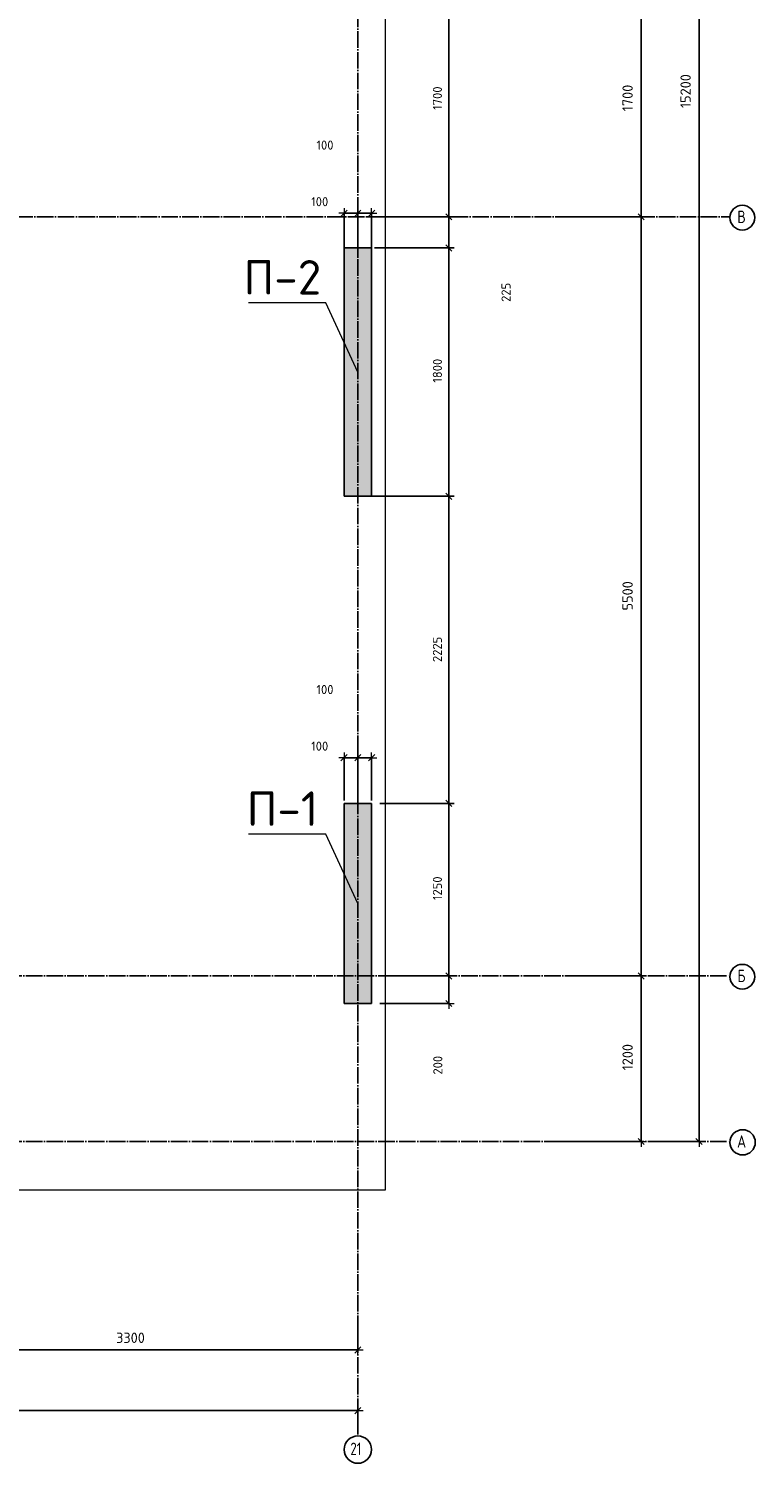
# Model space of a CAD drawing. Header units: millimetres. Extents: x 24180 to 116279, y -2337 to 52405.
# Tile 35 of 41: x 64997 to 70257, y 27669 to 38063. Entities that reach past the tile are written whole.
import ezdxf

# ---------------------------------------------------------------- set-up
doc = ezdxf.new("R2010")
doc.units = ezdxf.units.MM
doc.header["$PDMODE"] = 65
doc.linetypes.add('______11', pattern=[150, 120, -15, 0, -15])
doc.linetypes.add('______5', pattern=[330, 240, -30, 30, -30])
for name, color, linetype, lineweight in [('Standard', 7, 'Continuous', 25), ('Высотная отметка (отверстия)', 7, 'Continuous', 13), ('Размерная линия_ общее', 7, 'Continuous', 13)]:
    doc.layers.add(name, color=color, linetype=linetype, lineweight=lineweight)
doc.layers.add('Осевая линия_ общее', color=7, linetype='______5', lineweight=13, true_color=0xa0a0a0)
doc.styles.add('ARIAL', font='ARIAL.TTF')
doc.styles.add('ISOCPEUR', font='ISOCPEUR')
doc.dimstyles.new('DIMSTYLE_11', dxfattribs={"dimtxt": 66, "dimasz": 75, "dimexe": 0, "dimexo": 0, "dimgap": 33, "dimtad": 2, "dimdec": 0, "dimrnd": 5, "dimzin": 12, "dimdsep": 46, "dimtxsty": 'ISOCPEUR', "dimblk1": 'ALL_ML_STRICH', "dimblk2": 'ALL_ML_STRICH', "dimsah": 1, "dimcen": 0, "dimclrd": 7, "dimclre": 256, "dimclrt": 7, "dimadec": 0, "dimazin": 0, "dimtfac": 1, "dimtdec": 0, "dimtix": 1, "dimtmove": 2, "dimatfit": 3, "dimfxl": 0, "dimtvp": 1.2, "dimtzin": 0, "dimlwd": 0, "dimlwe": -3, "dimarcsym": 0})
doc.dimstyles.new('DIMSTYLE_16', dxfattribs={"dimtxt": 66, "dimasz": 75, "dimexe": 0, "dimexo": 0, "dimgap": 33, "dimtad": 0, "dimdec": 0, "dimrnd": 5, "dimzin": 12, "dimdsep": 46, "dimtxsty": 'ISOCPEUR', "dimblk1": 'ALL_ML_STRICH', "dimblk2": 'ALL_ML_STRICH', "dimsah": 1, "dimcen": 0, "dimclrd": 7, "dimclre": 256, "dimclrt": 7, "dimadec": 0, "dimazin": 0, "dimtfac": 1, "dimtdec": 0, "dimtix": 1, "dimtmove": 2, "dimatfit": 3, "dimfxl": 0, "dimtzin": 0, "dimlwd": 0, "dimlwe": -3, "dimarcsym": 0})
doc.dimstyles.new('DIMSTYLE_3', dxfattribs={"dimtxt": 75, "dimasz": 75, "dimexe": 0, "dimexo": 0, "dimgap": 37.5, "dimtad": 2, "dimdec": 0, "dimrnd": 5, "dimzin": 12, "dimdsep": 46, "dimtxsty": 'ISOCPEUR', "dimblk1": 'ALL_ML_STRICH', "dimblk2": 'ALL_ML_STRICH', "dimsah": 1, "dimcen": 0, "dimclrd": 256, "dimclre": 256, "dimclrt": 256, "dimadec": 0, "dimazin": 0, "dimtfac": 1, "dimtdec": 0, "dimtix": 1, "dimtmove": 2, "dimatfit": 3, "dimfxl": 0, "dimtzin": 0, "dimlwd": 0, "dimlwe": -1, "dimarcsym": 0})
doc.dimstyles.new('DIMSTYLE_9', dxfattribs={"dimtxt": 66, "dimasz": 75, "dimexe": 0, "dimexo": 0, "dimgap": 33, "dimtad": 2, "dimdec": 0, "dimrnd": 5, "dimzin": 12, "dimdsep": 46, "dimtxsty": 'ISOCPEUR', "dimblk1": 'ALL_ML_STRICH', "dimblk2": 'ALL_ML_STRICH', "dimsah": 1, "dimcen": 0, "dimclrd": 7, "dimclre": 256, "dimclrt": 7, "dimadec": 0, "dimazin": 0, "dimtfac": 1, "dimtdec": 0, "dimtix": 1, "dimtmove": 2, "dimatfit": 3, "dimfxl": 0, "dimtzin": 0, "dimlwd": 0, "dimlwe": -3, "dimarcsym": 0})

# ---------------------------------------------------------------- blocks, each defined once
blk = doc.blocks.new('ALL_ML_STRICH')
at = {"color": 0, "linetype": 'ByBlock', "lineweight": -2}
for p, q in [((-1, 0), (0.5, 0)), ((-0.3, -0.3), (0.3, 0.3)), ((0, -0.5), (0, 0.5))]:
    blk.add_line(p, q, dxfattribs=at)
blk = doc.blocks.new('*D5')
at = {"layer": 'DEFPOINTS', "transparency": 33554687}
for p in [(69490, 45200), (69490, 30000), (69850, 30000)]:
    blk.add_point(p, dxfattribs=at)
at = {"layer": 'Размерная линия_ общее', "lineweight": -2, "transparency": 33554687}
for p, q in [((69500, 45200), (69850, 45200)), ((69850, 30000), (69850, 45200)), ((69500, 30000), (69850, 30000))]:
    blk.add_line(p, q, dxfattribs=at)
at = {"layer": 'Размерная линия_ общее', "transparency": 33554687, "xscale": 75, "yscale": 75, "zscale": 75}
for p, rotation in [((69850, 45200), 90), ((69850, 30000), 270)]:
    blk.add_blockref('ALL_ML_STRICH', p, dxfattribs=dict(at, rotation=rotation))
at = {"layer": 'Размерная линия_ общее', "transparency": 33554687, "insert": (69753, 37611), "char_height": 75, "width": 375, "attachment_point": 5, "rotation": 90, "style": 'ISOCPEUR'}
blk.add_mtext('\\A1;{15200}', dxfattribs=at)
blk = doc.blocks.new('*D6')
at = {"layer": 'DEFPOINTS', "transparency": 33554687}
for p in [(68910, 31200), (68810, 30000), (69431, 30000)]:
    blk.add_point(p, dxfattribs=at)
at = {"layer": 'Размерная линия_ общее', "lineweight": -2, "transparency": 33554687}
for p, q in [((68920, 31200), (69431, 31200)), ((69431, 30000), (69431, 31200)), ((68820, 30000), (69431, 30000))]:
    blk.add_line(p, q, dxfattribs=at)
at = {"layer": 'Размерная линия_ общее', "transparency": 33554687, "xscale": 75, "yscale": 75, "zscale": 75}
for p, rotation in [((69431, 31200), 90), ((69431, 30000), 270)]:
    blk.add_blockref('ALL_ML_STRICH', p, dxfattribs=dict(at, rotation=rotation))
at = {"layer": 'Размерная линия_ общее', "transparency": 33554687, "insert": (69333, 30611), "char_height": 75, "width": 300, "attachment_point": 5, "rotation": 90, "style": 'ISOCPEUR'}
blk.add_mtext('\\A1;{1200}', dxfattribs=at)
blk = doc.blocks.new('*D7')
at = {"layer": 'DEFPOINTS', "transparency": 33554687}
for p in [(68910, 36700), (68910, 31200), (69431, 31200)]:
    blk.add_point(p, dxfattribs=at)
at = {"layer": 'Размерная линия_ общее', "lineweight": -2, "transparency": 33554687}
for p, q in [((68920, 36700), (69431, 36700)), ((69431, 31200), (69431, 36700)), ((68920, 31200), (69431, 31200))]:
    blk.add_line(p, q, dxfattribs=at)
at = {"layer": 'Размерная линия_ общее', "transparency": 33554687, "xscale": 75, "yscale": 75, "zscale": 75}
for p, rotation in [((69431, 36700), 90), ((69431, 31200), 270)]:
    blk.add_blockref('ALL_ML_STRICH', p, dxfattribs=dict(at, rotation=rotation))
at = {"layer": 'Размерная линия_ общее', "transparency": 33554687, "insert": (69333, 33954), "char_height": 75, "width": 300, "attachment_point": 5, "rotation": 90, "style": 'ISOCPEUR'}
blk.add_mtext('\\A1;{5500}', dxfattribs=at)
blk = doc.blocks.new('*D8')
at = {"layer": 'DEFPOINTS', "transparency": 33554687}
for p in [(68810, 38400), (68910, 36700), (69431, 36700)]:
    blk.add_point(p, dxfattribs=at)
at = {"layer": 'Размерная линия_ общее', "lineweight": -2, "transparency": 33554687}
for p, q in [((68820, 38400), (69431, 38400)), ((69431, 36700), (69431, 38400)), ((68920, 36700), (69431, 36700))]:
    blk.add_line(p, q, dxfattribs=at)
at = {"layer": 'Размерная линия_ общее', "transparency": 33554687, "xscale": 75, "yscale": 75, "zscale": 75}
for p, rotation in [((69431, 38400), 90), ((69431, 36700), 270)]:
    blk.add_blockref('ALL_ML_STRICH', p, dxfattribs=dict(at, rotation=rotation))
at = {"layer": 'Размерная линия_ общее', "transparency": 33554687, "insert": (69333, 37561), "char_height": 75, "width": 300, "attachment_point": 5, "rotation": 90, "style": 'ISOCPEUR'}
blk.add_mtext('\\A1;{1700}', dxfattribs=at)
blk = doc.blocks.new('*D22')
at = {"layer": 'DEFPOINTS', "transparency": 33554687}
for p in [(67380, 28663), (64080, 28490), (64080, 27940)]:
    blk.add_point(p, dxfattribs=at)
at = {"layer": 'Размерная линия_ общее', "lineweight": -2, "transparency": 33554687}
for p, q in [((67380, 28673), (67380, 28490)), ((64080, 27950), (64080, 28490)), ((64080, 28490), (67380, 28490))]:
    blk.add_line(p, q, dxfattribs=at)
at = {"layer": 'Размерная линия_ общее', "transparency": 33554687, "xscale": 75, "yscale": 75, "zscale": 75, "rotation": 180}
blk.add_blockref('ALL_ML_STRICH', (64080, 28490), dxfattribs=at)
at = {"layer": 'Размерная линия_ общее', "transparency": 33554687, "xscale": 75, "yscale": 75, "zscale": 75}
blk.add_blockref('ALL_ML_STRICH', (67380, 28490), dxfattribs=at)
at = {"layer": 'Размерная линия_ общее', "transparency": 33554687, "insert": (65734, 28578), "char_height": 75, "width": 300, "attachment_point": 5, "style": 'ISOCPEUR'}
blk.add_mtext('\\A1;{3300}', dxfattribs=at)
blk = doc.blocks.new('*D23')
at = {"layer": 'DEFPOINTS', "transparency": 33554687}
for p in [(25300, 28050), (25300, 27940), (67380, 27940)]:
    blk.add_point(p, dxfattribs=at)
at = {"layer": 'Размерная линия_ общее', "lineweight": -2, "transparency": 33554687}
for p, q in [((25300, 27950), (25300, 28050)), ((25300, 28050), (67380, 28050)), ((67380, 27950), (67380, 28050))]:
    blk.add_line(p, q, dxfattribs=at)
at = {"layer": 'Размерная линия_ общее', "transparency": 33554687, "xscale": 75, "yscale": 75, "zscale": 75, "rotation": 180}
blk.add_blockref('ALL_ML_STRICH', (25300, 28050), dxfattribs=at)
at = {"layer": 'Размерная линия_ общее', "transparency": 33554687, "xscale": 75, "yscale": 75, "zscale": 75}
blk.add_blockref('ALL_ML_STRICH', (67380, 28050), dxfattribs=at)
at = {"layer": 'Размерная линия_ общее', "transparency": 33554687, "insert": (46340, 28138), "char_height": 75, "width": 375, "attachment_point": 5, "style": 'ISOCPEUR'}
blk.add_mtext('\\A1;{42080}', dxfattribs=at)
blk = doc.blocks.new('*D138')
at = {"layer": 'DEFPOINTS', "color": 7, "linetype": 'Continuous', "lineweight": 13, "transparency": 33554687}
for p in [(67480, 32781), (67380, 32450), (67480, 32450)]:
    blk.add_point(p, dxfattribs=at)
at = {"layer": 'Размерная линия_ общее', "color": 253, "linetype": 'Continuous', "lineweight": -2, "true_color": 0xa0a0a0, "transparency": 33554687}
for p, q in [((67380, 32470), (67380, 32781)), ((67480, 32470), (67480, 32781))]:
    blk.add_line(p, q, dxfattribs=at)
at = {"layer": 'Размерная линия_ общее', "color": 7, "linetype": 'Continuous', "lineweight": -2, "transparency": 33554687}
blk.add_line((67480, 32781), (67380, 32781), dxfattribs=at)
at = {"layer": 'Размерная линия_ общее', "color": 7, "linetype": 'Continuous', "lineweight": 13, "transparency": 33554687, "xscale": 75, "yscale": 75, "zscale": 75}
for p, rotation in [((67380, 32781), 180), ((67480, 32781), 360)]:
    blk.add_blockref('ALL_ML_STRICH', p, dxfattribs=dict(at, rotation=rotation))
at = {"layer": 'Размерная линия_ общее', "color": 7, "linetype": 'Continuous', "lineweight": 13, "transparency": 33554687, "insert": (67142, 33275), "char_height": 66, "width": 198, "attachment_point": 5, "style": 'ISOCPEUR'}
blk.add_mtext('\\A1;{100}', dxfattribs=at)
blk = doc.blocks.new('*D139')
at = {"layer": 'DEFPOINTS', "color": 7, "linetype": 'Continuous', "lineweight": 13, "transparency": 33554687}
for p in [(67380, 32781), (67280, 32450), (67380, 32450)]:
    blk.add_point(p, dxfattribs=at)
at = {"layer": 'Размерная линия_ общее', "color": 253, "linetype": 'Continuous', "lineweight": -2, "true_color": 0xa0a0a0, "transparency": 33554687}
for p, q in [((67280, 32470), (67280, 32781)), ((67380, 32470), (67380, 32781))]:
    blk.add_line(p, q, dxfattribs=at)
at = {"layer": 'Размерная линия_ общее', "color": 7, "linetype": 'Continuous', "lineweight": -2, "transparency": 33554687}
blk.add_line((67380, 32781), (67280, 32781), dxfattribs=at)
at = {"layer": 'Размерная линия_ общее', "color": 7, "linetype": 'Continuous', "lineweight": 13, "transparency": 33554687, "xscale": 75, "yscale": 75, "zscale": 75}
for p, rotation in [((67280, 32781), 180), ((67380, 32781), 360)]:
    blk.add_blockref('ALL_ML_STRICH', p, dxfattribs=dict(at, rotation=rotation))
at = {"layer": 'Размерная линия_ общее', "color": 7, "linetype": 'Continuous', "lineweight": 13, "transparency": 33554687, "insert": (67104, 32865), "char_height": 66, "width": 198, "attachment_point": 5, "style": 'ISOCPEUR'}
blk.add_mtext('\\A1;{100}', dxfattribs=at)
blk = doc.blocks.new('*D140')
at = {"layer": 'DEFPOINTS', "color": 7, "linetype": 'Continuous', "lineweight": 13, "transparency": 33554687}
for p in [(67480, 36726), (67380, 36395), (67480, 36395)]:
    blk.add_point(p, dxfattribs=at)
at = {"layer": 'Размерная линия_ общее', "color": 253, "linetype": 'Continuous', "lineweight": -2, "true_color": 0xa0a0a0, "transparency": 33554687}
for p, q in [((67380, 36415), (67380, 36726)), ((67480, 36415), (67480, 36726))]:
    blk.add_line(p, q, dxfattribs=at)
at = {"layer": 'Размерная линия_ общее', "color": 7, "linetype": 'Continuous', "lineweight": -2, "transparency": 33554687}
blk.add_line((67480, 36726), (67380, 36726), dxfattribs=at)
at = {"layer": 'Размерная линия_ общее', "color": 7, "linetype": 'Continuous', "lineweight": 13, "transparency": 33554687, "xscale": 75, "yscale": 75, "zscale": 75}
for p, rotation in [((67380, 36726), 180), ((67480, 36726), 360)]:
    blk.add_blockref('ALL_ML_STRICH', p, dxfattribs=dict(at, rotation=rotation))
at = {"layer": 'Размерная линия_ общее', "color": 7, "linetype": 'Continuous', "lineweight": 13, "transparency": 33554687, "insert": (67142, 37220), "char_height": 66, "width": 198, "attachment_point": 5, "style": 'ISOCPEUR'}
blk.add_mtext('\\A1;{100}', dxfattribs=at)
blk = doc.blocks.new('*D141')
at = {"layer": 'DEFPOINTS', "color": 7, "linetype": 'Continuous', "lineweight": 13, "transparency": 33554687}
for p in [(67380, 36726), (67280, 36395), (67380, 36395)]:
    blk.add_point(p, dxfattribs=at)
at = {"layer": 'Размерная линия_ общее', "color": 253, "linetype": 'Continuous', "lineweight": -2, "true_color": 0xa0a0a0, "transparency": 33554687}
for p, q in [((67280, 36415), (67280, 36726)), ((67380, 36415), (67380, 36726))]:
    blk.add_line(p, q, dxfattribs=at)
at = {"layer": 'Размерная линия_ общее', "color": 7, "linetype": 'Continuous', "lineweight": -2, "transparency": 33554687}
blk.add_line((67380, 36726), (67280, 36726), dxfattribs=at)
at = {"layer": 'Размерная линия_ общее', "color": 7, "linetype": 'Continuous', "lineweight": 13, "transparency": 33554687, "xscale": 75, "yscale": 75, "zscale": 75}
for p, rotation in [((67280, 36726), 180), ((67380, 36726), 360)]:
    blk.add_blockref('ALL_ML_STRICH', p, dxfattribs=dict(at, rotation=rotation))
at = {"layer": 'Размерная линия_ общее', "color": 7, "linetype": 'Continuous', "lineweight": 13, "transparency": 33554687, "insert": (67104, 36810), "char_height": 66, "width": 198, "attachment_point": 5, "style": 'ISOCPEUR'}
blk.add_mtext('\\A1;{100}', dxfattribs=at)
blk = doc.blocks.new('*D169')
at = {"layer": 'DEFPOINTS', "transparency": 33554687}
for p in [(68910, 31200), (68810, 30000), (69431, 30000)]:
    blk.add_point(p, dxfattribs=at)
at = {"layer": 'Размерная линия_ общее', "lineweight": -2, "transparency": 33554687}
for p, q in [((68920, 31200), (69431, 31200)), ((69431, 30000), (69431, 31200)), ((68820, 30000), (69431, 30000))]:
    blk.add_line(p, q, dxfattribs=at)
at = {"layer": 'Размерная линия_ общее', "transparency": 33554687, "xscale": 75, "yscale": 75, "zscale": 75}
for p, rotation in [((69431, 31200), 90), ((69431, 30000), 270)]:
    blk.add_blockref('ALL_ML_STRICH', p, dxfattribs=dict(at, rotation=rotation))
at = {"layer": 'Размерная линия_ общее', "transparency": 33554687, "insert": (69333, 30611), "char_height": 75, "width": 300, "attachment_point": 5, "rotation": 90, "style": 'ISOCPEUR'}
blk.add_mtext('\\A1;{1200}', dxfattribs=at)
blk = doc.blocks.new('*D170')
at = {"layer": 'DEFPOINTS', "transparency": 33554687}
for p in [(68910, 36700), (68910, 31200), (69431, 31200)]:
    blk.add_point(p, dxfattribs=at)
at = {"layer": 'Размерная линия_ общее', "lineweight": -2, "transparency": 33554687}
for p, q in [((68920, 36700), (69431, 36700)), ((69431, 31200), (69431, 36700)), ((68920, 31200), (69431, 31200))]:
    blk.add_line(p, q, dxfattribs=at)
at = {"layer": 'Размерная линия_ общее', "transparency": 33554687, "xscale": 75, "yscale": 75, "zscale": 75}
for p, rotation in [((69431, 36700), 90), ((69431, 31200), 270)]:
    blk.add_blockref('ALL_ML_STRICH', p, dxfattribs=dict(at, rotation=rotation))
at = {"layer": 'Размерная линия_ общее', "transparency": 33554687, "insert": (69333, 33954), "char_height": 75, "width": 300, "attachment_point": 5, "rotation": 90, "style": 'ISOCPEUR'}
blk.add_mtext('\\A1;{5500}', dxfattribs=at)
blk = doc.blocks.new('*D171')
at = {"layer": 'DEFPOINTS', "transparency": 33554687}
for p in [(68810, 38400), (68910, 36700), (69431, 36700)]:
    blk.add_point(p, dxfattribs=at)
at = {"layer": 'Размерная линия_ общее', "lineweight": -2, "transparency": 33554687}
for p, q in [((68820, 38400), (69431, 38400)), ((69431, 36700), (69431, 38400)), ((68920, 36700), (69431, 36700))]:
    blk.add_line(p, q, dxfattribs=at)
at = {"layer": 'Размерная линия_ общее', "transparency": 33554687, "xscale": 75, "yscale": 75, "zscale": 75}
for p, rotation in [((69431, 38400), 90), ((69431, 36700), 270)]:
    blk.add_blockref('ALL_ML_STRICH', p, dxfattribs=dict(at, rotation=rotation))
at = {"layer": 'Размерная линия_ общее', "transparency": 33554687, "insert": (69333, 37561), "char_height": 75, "width": 300, "attachment_point": 5, "rotation": 90, "style": 'ISOCPEUR'}
blk.add_mtext('\\A1;{1700}', dxfattribs=at)
blk = doc.blocks.new('*D297')
at = {"layer": 'DEFPOINTS', "color": 7, "linetype": 'Continuous', "lineweight": 13, "transparency": 33554687}
for p in [(67520, 31200), (67520, 31000), (68039, 31000)]:
    blk.add_point(p, dxfattribs=at)
at = {"layer": 'Размерная линия_ общее', "color": 253, "linetype": 'Continuous', "lineweight": -2, "true_color": 0xa0a0a0, "transparency": 33554687}
for p, q in [((67540, 31200), (68039, 31200)), ((67540, 31000), (68039, 31000))]:
    blk.add_line(p, q, dxfattribs=at)
at = {"layer": 'Размерная линия_ общее', "color": 7, "linetype": 'Continuous', "lineweight": -2, "transparency": 33554687}
blk.add_line((68039, 31000), (68039, 31200), dxfattribs=at)
at = {"layer": 'Размерная линия_ общее', "color": 7, "linetype": 'Continuous', "lineweight": 13, "transparency": 33554687, "xscale": 75, "yscale": 75, "zscale": 75}
for p, rotation in [((68039, 31200), 90), ((68039, 31000), 270)]:
    blk.add_blockref('ALL_ML_STRICH', p, dxfattribs=dict(at, rotation=rotation))
at = {"layer": 'Размерная линия_ общее', "color": 7, "linetype": 'Continuous', "lineweight": 13, "transparency": 33554687, "insert": (67959, 30553), "char_height": 66, "width": 198, "attachment_point": 5, "rotation": 90, "style": 'ISOCPEUR'}
blk.add_mtext('\\A1;{200}', dxfattribs=at)
blk = doc.blocks.new('*D298')
at = {"layer": 'DEFPOINTS', "color": 7, "linetype": 'Continuous', "lineweight": 13, "transparency": 33554687}
for p in [(67520, 32450), (67520, 31200), (68039, 31200)]:
    blk.add_point(p, dxfattribs=at)
at = {"layer": 'Размерная линия_ общее', "color": 253, "linetype": 'Continuous', "lineweight": -2, "true_color": 0xa0a0a0, "transparency": 33554687}
for p, q in [((67540, 32450), (68039, 32450)), ((67540, 31200), (68039, 31200))]:
    blk.add_line(p, q, dxfattribs=at)
at = {"layer": 'Размерная линия_ общее', "color": 7, "linetype": 'Continuous', "lineweight": -2, "transparency": 33554687}
blk.add_line((68039, 31200), (68039, 32450), dxfattribs=at)
at = {"layer": 'Размерная линия_ общее', "color": 7, "linetype": 'Continuous', "lineweight": 13, "transparency": 33554687, "xscale": 75, "yscale": 75, "zscale": 75}
for p, rotation in [((68039, 32450), 90), ((68039, 31200), 270)]:
    blk.add_blockref('ALL_ML_STRICH', p, dxfattribs=dict(at, rotation=rotation))
at = {"layer": 'Размерная линия_ общее', "color": 7, "linetype": 'Continuous', "lineweight": 13, "transparency": 33554687, "insert": (67956, 31835), "char_height": 66, "width": 264, "attachment_point": 5, "rotation": 90, "style": 'ISOCPEUR'}
blk.add_mtext('\\A1;{1250}', dxfattribs=at)
blk = doc.blocks.new('*D299')
at = {"layer": 'DEFPOINTS', "color": 7, "linetype": 'Continuous', "lineweight": 13, "transparency": 33554687}
for p in [(67320, 34675), (67520, 32450), (68039, 32450)]:
    blk.add_point(p, dxfattribs=at)
at = {"layer": 'Размерная линия_ общее', "color": 253, "linetype": 'Continuous', "lineweight": -2, "true_color": 0xa0a0a0, "transparency": 33554687}
for p, q in [((67340, 34675), (68039, 34675)), ((67540, 32450), (68039, 32450))]:
    blk.add_line(p, q, dxfattribs=at)
at = {"layer": 'Размерная линия_ общее', "color": 7, "linetype": 'Continuous', "lineweight": -2, "transparency": 33554687}
blk.add_line((68039, 32450), (68039, 34675), dxfattribs=at)
at = {"layer": 'Размерная линия_ общее', "color": 7, "linetype": 'Continuous', "lineweight": 13, "transparency": 33554687, "xscale": 75, "yscale": 75, "zscale": 75}
for p, rotation in [((68039, 34675), 90), ((68039, 32450), 270)]:
    blk.add_blockref('ALL_ML_STRICH', p, dxfattribs=dict(at, rotation=rotation))
at = {"layer": 'Размерная линия_ общее', "color": 7, "linetype": 'Continuous', "lineweight": 13, "transparency": 33554687, "insert": (67956, 33566), "char_height": 66, "width": 264, "attachment_point": 5, "rotation": 90, "style": 'ISOCPEUR'}
blk.add_mtext('\\A1;{2225}', dxfattribs=at)
blk = doc.blocks.new('*D300')
at = {"layer": 'DEFPOINTS', "color": 7, "linetype": 'Continuous', "lineweight": 13, "transparency": 33554687}
for p in [(67480, 36475), (67320, 34675), (68039, 34675)]:
    blk.add_point(p, dxfattribs=at)
at = {"layer": 'Размерная линия_ общее', "color": 253, "linetype": 'Continuous', "lineweight": -2, "true_color": 0xa0a0a0, "transparency": 33554687}
for p, q in [((67500, 36475), (68039, 36475)), ((67340, 34675), (68039, 34675))]:
    blk.add_line(p, q, dxfattribs=at)
at = {"layer": 'Размерная линия_ общее', "color": 7, "linetype": 'Continuous', "lineweight": -2, "transparency": 33554687}
blk.add_line((68039, 34675), (68039, 36475), dxfattribs=at)
at = {"layer": 'Размерная линия_ общее', "color": 7, "linetype": 'Continuous', "lineweight": 13, "transparency": 33554687, "xscale": 75, "yscale": 75, "zscale": 75}
for p, rotation in [((68039, 36475), 90), ((68039, 34675), 270)]:
    blk.add_blockref('ALL_ML_STRICH', p, dxfattribs=dict(at, rotation=rotation))
at = {"layer": 'Размерная линия_ общее', "color": 7, "linetype": 'Continuous', "lineweight": 13, "transparency": 33554687, "insert": (67956, 35585), "char_height": 66, "width": 264, "attachment_point": 5, "rotation": 90, "style": 'ISOCPEUR'}
blk.add_mtext('\\A1;{1800}', dxfattribs=at)
blk = doc.blocks.new('*D301')
at = {"layer": 'DEFPOINTS', "color": 7, "linetype": 'Continuous', "lineweight": 13, "transparency": 33554687}
for p in [(67420, 36700), (67480, 36475), (68039, 36475)]:
    blk.add_point(p, dxfattribs=at)
at = {"layer": 'Размерная линия_ общее', "color": 253, "linetype": 'Continuous', "lineweight": -2, "true_color": 0xa0a0a0, "transparency": 33554687}
for p, q in [((67440, 36700), (68039, 36700)), ((67500, 36475), (68039, 36475))]:
    blk.add_line(p, q, dxfattribs=at)
at = {"layer": 'Размерная линия_ общее', "color": 7, "linetype": 'Continuous', "lineweight": -2, "transparency": 33554687}
blk.add_line((68039, 36475), (68039, 36700), dxfattribs=at)
at = {"layer": 'Размерная линия_ общее', "color": 7, "linetype": 'Continuous', "lineweight": 13, "transparency": 33554687, "xscale": 75, "yscale": 75, "zscale": 75}
for p, rotation in [((68039, 36700), 90), ((68039, 36475), 270)]:
    blk.add_blockref('ALL_ML_STRICH', p, dxfattribs=dict(at, rotation=rotation))
at = {"layer": 'Размерная линия_ общее', "color": 7, "linetype": 'Continuous', "lineweight": 13, "transparency": 33554687, "insert": (68453, 36153), "char_height": 66, "width": 198, "attachment_point": 5, "rotation": 90, "style": 'ISOCPEUR'}
blk.add_mtext('\\A1;{225}', dxfattribs=at)
blk = doc.blocks.new('*D302')
at = {"layer": 'DEFPOINTS', "color": 7, "linetype": 'Continuous', "lineweight": 13, "transparency": 33554687}
for p in [(67420, 38400), (67420, 36700), (68039, 36700)]:
    blk.add_point(p, dxfattribs=at)
at = {"layer": 'Размерная линия_ общее', "color": 253, "linetype": 'Continuous', "lineweight": -2, "true_color": 0xa0a0a0, "transparency": 33554687}
for p, q in [((67440, 38400), (68039, 38400)), ((67440, 36700), (68039, 36700))]:
    blk.add_line(p, q, dxfattribs=at)
at = {"layer": 'Размерная линия_ общее', "color": 7, "linetype": 'Continuous', "lineweight": -2, "transparency": 33554687}
blk.add_line((68039, 36700), (68039, 38400), dxfattribs=at)
at = {"layer": 'Размерная линия_ общее', "color": 7, "linetype": 'Continuous', "lineweight": 13, "transparency": 33554687, "xscale": 75, "yscale": 75, "zscale": 75}
for p, rotation in [((68039, 38400), 90), ((68039, 36700), 270)]:
    blk.add_blockref('ALL_ML_STRICH', p, dxfattribs=dict(at, rotation=rotation))
at = {"layer": 'Размерная линия_ общее', "color": 7, "linetype": 'Continuous', "lineweight": 13, "transparency": 33554687, "insert": (67956, 37560), "char_height": 66, "width": 264, "attachment_point": 5, "rotation": 90, "style": 'ISOCPEUR'}
blk.add_mtext('\\A1;{1700}', dxfattribs=at)

msp = doc.modelspace()

# ---------------------------------------------------------------- hatches: boundary and pattern name
at = {"linetype": 'Continuous', "lineweight": 13, "transparency": 33554687}
msp.add_hatch(color=7, dxfattribs=at).paths.add_polyline_path([(67280, 34675), (67480, 34675), (67480, 36475), (67280, 36475)])
at = {"layer": 'Standard', "linetype": 'Continuous', "lineweight": 13, "transparency": 33554687}
msp.add_hatch(color=7, dxfattribs=at).paths.add_polyline_path([(67280, 31000), (67480, 31000), (67480, 32450), (67280, 32450)])

# ---------------------------------------------------------------- linework, layer by layer
at = {"color": 7, "linetype": 'Continuous', "lineweight": -3, "transparency": 33554687}
for p, q in [((67280, 34675), (67280, 36475)), ((67280, 36475), (67480, 36475)), ((67480, 36475), (67480, 34675)), ((67480, 34675), (67280, 34675))]:
    msp.add_line(p, q, dxfattribs=at)
at = {"layer": 'Standard', "color": 7, "linetype": 'Continuous', "lineweight": -3, "transparency": 33554687}
for p, q in [((67280, 31000), (67280, 32450)), ((67280, 32450), (67480, 32450)), ((67480, 32450), (67480, 31000)), ((67480, 31000), (67280, 31000))]:
    msp.add_line(p, q, dxfattribs=at)
at = {"layer": 'Standard', "color": 7, "linetype": 'Continuous', "lineweight": 13, "transparency": 33554687}
msp.add_lwpolyline([(25100, 29650), (67580, 29650), (67580, 46020), (25100, 46020), (25100, 29650)], dxfattribs=at)
at = {"layer": 'Высотная отметка (отверстия)', "color": 7, "linetype": 'Continuous', "lineweight": 13, "transparency": 33554687}
for points in [[(67380, 35575), (67149.3, 36076.9), (66589.3, 36076.9)], [(67380, 31725), (67149.3, 32226.9), (66589.3, 32226.9)]]:
    msp.add_lwpolyline(points, dxfattribs=at)
at = {"layer": 'Осевая линия_ общее', "color": 253, "linetype": '______11', "lineweight": -3, "true_color": 0xa0a0a0, "transparency": 33554687}
for p, q in [((67380, 46150), (67380, 27877)), ((24230, 36700), (70073.9, 36700)), ((25200, 31200), (70073.9, 31200)), ((25200, 30000), (70073.9, 30000))]:
    msp.add_line(p, q, dxfattribs=at)
at = {"layer": 'Осевая линия_ общее', "color": 7, "linetype": 'Continuous', "lineweight": -3, "transparency": 33554687}
for centre, radius in [((70163.5, 36694.2), 89.6), ((70163.5, 31194.2), 89.6), ((70165.6, 29994.2), 91.7), ((67380.1, 27767.6), 99.1)]:
    msp.add_circle(centre, radius, dxfattribs=at)

# ---------------------------------------------------------------- texts
at = {"layer": 'Высотная отметка (отверстия)', "color": 7, "linetype": 'Continuous', "lineweight": 13, "transparency": 33554687}
for s, insert, char_height, width, attachment_point, style in [('\\A1;{\\fISOCPEUR|i0|b0;\\H250.000000;\\W1.000000;\\C7;П-2}\\P', (66834.3, 36136.9), 75, 664.583, 8, 'ISOCPEUR'), ('}\\P', (66834.3, 36006.9), 60, 67.731, 2, 'ARIAL'), ('\\A1;{\\fISOCPEUR|i0|b0;\\H250.000000;\\W1.000000;\\C7;П-1}\\P', (66834.3, 32286.9), 75, 604.167, 8, 'ISOCPEUR'), ('}\\P', (66834.3, 32156.9), 60, 67.731, 2, 'ARIAL')]:
    msp.add_mtext(s, dxfattribs=dict(at, insert=insert, char_height=char_height, width=width, attachment_point=attachment_point, style=style))
at = {"layer": 'Осевая линия_ общее', "color": 7, "linetype": 'Continuous', "lineweight": -3, "transparency": 33554687, "char_height": 90, "attachment_point": 7, "style": 'ISOCPEUR'}
for s, insert, width in [('\\W0.80;В', (70127.5, 36655), 107.95), ('\\W0.80;Б', (70127.5, 31155), 107.95), ('\\W0.82;А', (70125.1, 29955), 117.794), ('\\W0.75;21', (67326.1, 27728.5), 141.684)]:
    msp.add_mtext(s, dxfattribs=dict(at, insert=insert, width=width))

# ---------------------------------------------------------------- dimensions: what is measured, and where the dimension line sits
at = {"layer": 'Размерная линия_ общее', "transparency": 33554687}
for base, p1, p2, picture, middle in [((69850.1, 45200), (69500, 30000), (69500, 45200), '*D5', (69752.6, 37611.2)), ((69431, 38400), (68920, 36700), (68820, 38400), '*D8', (69333.5, 37561.2)), ((69431, 38400), (68920, 36700), (68820, 38400), '*D171', (69333.5, 37561.2)), ((69431, 36700), (68920, 31200), (68920, 36700), '*D7', (69333.5, 33953.7)), ((69431, 36700), (68920, 31200), (68920, 36700), '*D170', (69333.5, 33953.7)), ((69431, 31200), (68820, 30000), (68920, 31200), '*D6', (69333.5, 30611.2)), ((69431, 31200), (68820, 30000), (68920, 31200), '*D169', (69333.5, 30611.2))]:
    dim = msp.add_linear_dim(base=base, p1=p1, p2=p2, angle=90, dimstyle='DIMSTYLE_3', override={"dimpost": '<>', "dimclrd": 256, "dimclre": 256, "dimclrt": 256, "dimlwd": 0, "dimlwe": 65535}, dxfattribs=at)
    dim.commit()
    dim.dimension.update_dxf_attribs({"geometry": picture, "text_midpoint": middle, "dimtype": 160})
at = {"layer": 'Размерная линия_ общее', "color": 7, "linetype": 'Continuous', "lineweight": 13, "transparency": 33554687}
for base, p1, p2, angle, dimstyle, picture, middle in [((68039.5, 38400), (67440, 36700), (67440, 38400), 90, 'DIMSTYLE_9', '*D302', (67956.5, 37559.9)), ((67380, 36726.2), (67480, 36415), (67380, 36415), 180, 'DIMSTYLE_11', '*D140', (67142.3, 37220.3)), ((67280, 36726.2), (67380, 36415), (67280, 36415), 180, 'DIMSTYLE_11', '*D141', (67104, 36809.6)), ((68039.5, 36700), (67500, 36475), (67440, 36700), 90, 'DIMSTYLE_16', '*D301', (68453, 36152.6)), ((68039.5, 36475), (67340, 34675), (67500, 36475), 90, 'DIMSTYLE_9', '*D300', (67956.5, 35584.9)), ((68039.5, 34675), (67540, 32450), (67340, 34675), 90, 'DIMSTYLE_9', '*D299', (67956.5, 33565.8)), ((67380, 32781.2), (67480, 32470), (67380, 32470), 180, 'DIMSTYLE_11', '*D138', (67142.3, 33275.3)), ((67280, 32781.2), (67380, 32470), (67280, 32470), 180, 'DIMSTYLE_11', '*D139', (67104, 32864.6)), ((68039.5, 32450), (67540, 31200), (67540, 32450), 90, 'DIMSTYLE_9', '*D298', (67956.5, 31834.9)), ((68039.5, 31200), (67540, 31000), (67540, 31200), 90, 'DIMSTYLE_9', '*D297', (67958.6, 30553.1))]:
    dim = msp.add_linear_dim(base=base, p1=p1, p2=p2, angle=angle, dimstyle=dimstyle, override={"dimpost": '<>', "dimclrd": 7, "dimclre": 253, "dimclrt": 7, "dimlwd": 0, "dimlwe": 65533}, dxfattribs=at)
    dim.commit()
    dim.dimension.update_dxf_attribs({"geometry": picture, "text_midpoint": middle, "dimtype": 160})
at = {"layer": 'Размерная линия_ общее', "transparency": 33554687}
for base, p1, p2, picture, middle in [((67380, 28490.3), (64080, 27950), (67380, 28672.7), '*D22', (65733.7, 28577.8)), ((67380, 28050.3), (25300, 27950), (67380, 27950), '*D23', (46340, 28137.8))]:
    dim = msp.add_linear_dim(base=base, p1=p1, p2=p2, dimstyle='DIMSTYLE_3', override={"dimpost": '<>', "dimclrd": 256, "dimclre": 256, "dimclrt": 256, "dimlwd": 0, "dimlwe": 65535}, dxfattribs=at)
    dim.commit()
    dim.dimension.update_dxf_attribs({"geometry": picture, "text_midpoint": middle, "dimtype": 160})

doc.saveas('drawing.dxf')
